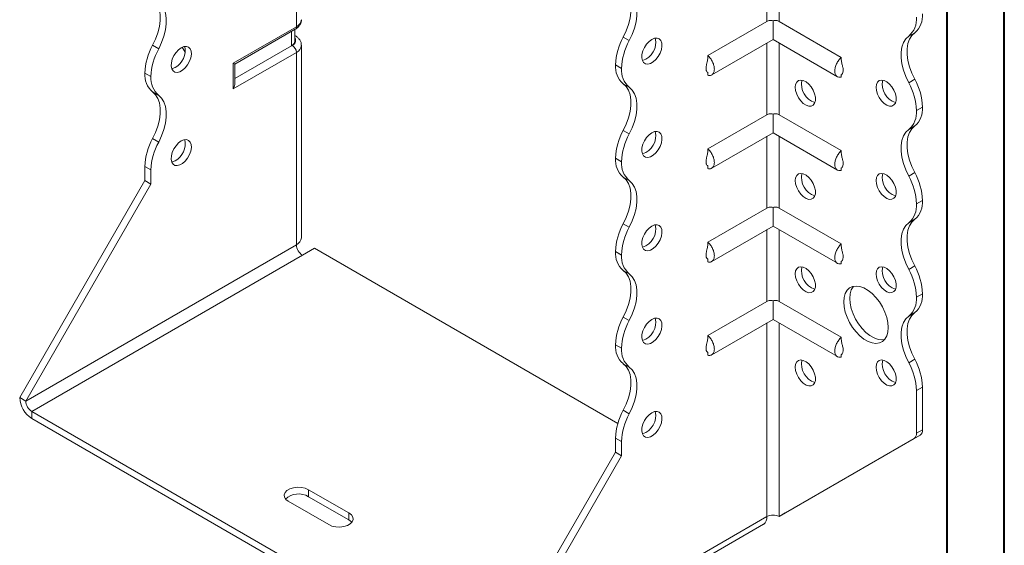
# Model space of a CAD drawing. Header units: millimetres. Extents: x 0 to 210, y 0 to 297.
# Tile 3 of 6: x 124 to 210, y 57 to 103. Entities that reach past the tile are written whole.
import ezdxf

# ---------------------------------------------------------------- set-up
doc = ezdxf.new("R2010")
doc.units = ezdxf.units.MM

msp = doc.modelspace()

# ---------------------------------------------------------------- linework, layer by layer
at = {"color": 7, "linetype": 'Continuous', "lineweight": 40}
for p, q in [((210.079, 0.215), (210.079, 297.215)), ((205.079, 5.215), (205.079, 292.215))]:
    msp.add_line(p, q, dxfattribs=at)
at = {"color": 7, "linetype": 'Continuous', "lineweight": 15}
for p, q in [((189.308, 109.359), (189.308, 103.083)), ((190.369, 103.083), (190.369, 109.359)), ((148.119, 102.623), (148.119, 108.543)), ((142.593, 99.433), (148.119, 102.623)), ((189.308, 103.083), (184.136, 100.097)), ((189.838, 103.137), (189.838, 101.499)), ((190.369, 103.083), (195.813, 99.939)), ((142.74, 99.348), (148.016, 102.394)), ((147.7, 100.952), (147.7, 102.211)), ((147.992, 101.36), (147.992, 102.381)), ((148.016, 101.831), (147.992, 101.844)), ((176.725, 101.711), (177.256, 101.405)), ((202.245, 102.099), (201.714, 101.793)), ((135.536, 100.992), (136.066, 100.686)), ((138.383, 100.399), (138.133, 100.833)), ((147.7, 100.952), (142.74, 98.088)), ((147.766, 100.99), (147.7, 100.952)), ((148.559, 84.148), (148.559, 100.99)), ((184.473, 98.402), (189.838, 101.499)), ((189.308, 101.193), (189.308, 94.917)), ((189.838, 101.499), (195.476, 98.245)), ((190.369, 94.917), (190.369, 101.193)), ((148.119, 100.377), (142.593, 97.187)), ((148.119, 83.536), (148.119, 100.377)), ((142.593, 97.187), (142.593, 99.433)), ((142.74, 97.68), (142.74, 99.348)), ((176.58, 98.974), (176.05, 99.28)), ((176.05, 99.279), (176.05, 99.28)), ((176.05, 99.279), (176.58, 98.973)), ((135.391, 98.256), (134.861, 98.562)), ((134.861, 98.562), (135.391, 98.256)), ((134.861, 98.562), (134.861, 98.562)), ((135.391, 98.256), (135.391, 98.256)), ((176.58, 98.973), (176.58, 98.974)), ((184.136, 98.592), (184.136, 98.368)), ((195.814, 98.429), (195.813, 98.211)), ((177.255, 97.323), (176.725, 97.629)), ((201.714, 97.71), (202.245, 98.016)), ((136.067, 96.604), (135.536, 96.91)), ((189.308, 94.917), (184.136, 91.931)), ((189.838, 94.971), (189.838, 93.334)), ((190.369, 94.917), (195.813, 91.774)), ((202.92, 95.585), (202.39, 95.279)), ((202.39, 95.278), (202.92, 95.584)), ((202.39, 95.279), (202.39, 95.278)), ((202.92, 95.585), (202.92, 95.584)), ((176.725, 93.546), (177.256, 93.24)), ((184.473, 90.237), (189.838, 93.334)), ((189.838, 93.334), (195.476, 90.08)), ((202.245, 93.934), (201.715, 93.628)), ((135.536, 92.827), (136.067, 92.521)), ((189.308, 93.028), (189.308, 86.752)), ((190.369, 86.752), (190.369, 93.028)), ((176.58, 90.808), (176.05, 91.114)), ((176.05, 91.114), (176.58, 90.808)), ((176.05, 91.114), (176.05, 91.114)), ((176.58, 90.808), (176.58, 90.808)), ((135.391, 90.09), (134.861, 90.396)), ((134.861, 89.151), (134.861, 90.396)), ((135.391, 88.845), (135.391, 90.09)), ((184.136, 90.427), (184.136, 90.203)), ((195.814, 90.264), (195.813, 90.046)), ((201.715, 89.544), (202.245, 89.85)), ((123.901, 70.167), (134.861, 89.151)), ((124.431, 69.861), (135.391, 88.845)), ((135.391, 88.845), (134.861, 89.151)), ((177.255, 89.157), (176.725, 89.463)), ((202.92, 87.42), (202.39, 87.114)), ((202.39, 87.113), (202.92, 87.419)), ((202.39, 87.114), (202.39, 87.113)), ((202.92, 87.42), (202.92, 87.419)), ((189.308, 86.752), (184.136, 83.766)), ((189.838, 86.806), (189.838, 85.169)), ((190.369, 86.752), (195.813, 83.609)), ((176.725, 85.38), (177.255, 85.074)), ((202.245, 85.768), (201.715, 85.462)), ((184.473, 82.071), (189.838, 85.169)), ((189.308, 84.862), (189.308, 78.586)), ((189.838, 85.169), (195.476, 81.914)), ((190.369, 78.586), (190.369, 84.862)), ((148.119, 83.536), (124.431, 69.861)), ((148.65, 82.618), (149.71, 83.23)), ((176.252, 67.908), (149.71, 83.23)), ((176.58, 82.644), (176.05, 82.95)), ((176.05, 82.949), (176.05, 82.95)), ((176.05, 82.949), (176.58, 82.642)), ((124.961, 68.943), (148.65, 82.618)), ((176.58, 82.642), (176.58, 82.644)), ((184.136, 82.262), (184.136, 82.038)), ((195.814, 82.098), (195.813, 81.88)), ((177.255, 80.992), (176.725, 81.298)), ((201.715, 81.379), (202.245, 81.685)), ((189.308, 78.586), (184.136, 75.6)), ((189.838, 78.641), (189.838, 77.003)), ((190.369, 78.586), (195.813, 75.443)), ((202.92, 79.255), (202.39, 78.949)), ((202.39, 78.947), (202.92, 79.254)), ((202.39, 78.949), (202.39, 78.947)), ((202.92, 79.255), (202.92, 79.254)), ((202.245, 77.603), (201.715, 77.297)), ((176.725, 77.214), (177.255, 76.908)), ((184.473, 73.906), (189.838, 77.003)), ((189.838, 77.003), (195.476, 73.749)), ((189.308, 76.697), (189.308, 59.758)), ((190.369, 59.758), (190.369, 76.697)), ((176.58, 74.478), (176.05, 74.784)), ((176.05, 74.784), (176.58, 74.478)), ((176.05, 74.784), (176.05, 74.784)), ((176.58, 74.478), (176.58, 74.478)), ((184.136, 74.096), (184.136, 73.872)), ((195.814, 73.933), (195.813, 73.715)), ((201.715, 73.213), (202.245, 73.52)), ((177.256, 72.826), (176.725, 73.132)), ((202.92, 71.089), (202.39, 70.783)), ((202.39, 70.783), (202.39, 67.038)), ((202.92, 71.089), (202.92, 67.344)), ((124.431, 69.861), (123.901, 70.167)), ((124.961, 68.943), (164.559, 46.083)), ((124.961, 68.943), (124.961, 68.33)), ((176.725, 69.049), (177.256, 68.743)), ((124.961, 68.33), (164.559, 45.471)), ((202.39, 67.038), (202.92, 67.344)), ((176.58, 66.312), (176.05, 66.618)), ((176.05, 65.373), (176.05, 66.618)), ((190.369, 59.758), (202.183, 66.58)), ((190.899, 60.064), (202.713, 66.887)), ((202.713, 66.887), (202.183, 66.58)), ((176.58, 65.067), (176.58, 66.312)), ((165.09, 46.39), (176.05, 65.373)), ((165.62, 46.083), (176.58, 65.067)), ((176.05, 65.373), (176.58, 65.067)), ((152.715, 60.064), (149.18, 62.105)), ((149.18, 61.493), (149.18, 62.105)), ((152.715, 59.452), (149.18, 61.493)), ((147.412, 61.085), (150.948, 59.044)), ((152.715, 59.452), (152.715, 60.064)), ((165.62, 46.083), (189.308, 59.758)), ((189.308, 59.758), (189.308, 59.758)), ((190.369, 59.758), (190.899, 60.064)), ((165.309, 45.397), (188.997, 59.072))]:
    msp.add_line(p, q, dxfattribs=at)
at = {"color": 7, "linetype": 'Continuous', "lineweight": 15, "flags": 128}
for points in [[(176.725, 101.711), (176.985, 102.256), (177.186, 102.811), (177.322, 103.36), (177.392, 103.89), (177.392, 104.386), (177.322, 104.835), (177.185, 105.226), (176.985, 105.549), (176.725, 105.794)], [(177.256, 101.405), (177.515, 101.95), (177.716, 102.505), (177.853, 103.054), (177.922, 103.583), (177.922, 104.079), (177.853, 104.529), (177.716, 104.92), (177.515, 105.243), (177.255, 105.488)], [(135.536, 105.076), (135.796, 104.83), (135.996, 104.508), (136.133, 104.117), (136.203, 103.667), (136.203, 103.171), (136.133, 102.641), (135.996, 102.092), (135.796, 101.538), (135.536, 100.992)], [(136.066, 100.686), (136.326, 101.231), (136.527, 101.786), (136.664, 102.335), (136.733, 102.865), (136.733, 103.361), (136.664, 103.81), (136.527, 104.202), (136.326, 104.524), (136.066, 104.77)], [(148.016, 101.831), (148.016, 101.831), (147.992, 101.842)], [(201.714, 97.71), (201.455, 98.255), (201.254, 98.81), (201.117, 99.359), (201.048, 99.888), (201.048, 100.384), (201.117, 100.834), (201.254, 101.225), (201.455, 101.547), (201.714, 101.793)], [(202.245, 102.099), (201.985, 101.854), (201.784, 101.531), (201.647, 101.14), (201.578, 100.69), (201.578, 100.194), (201.647, 99.665), (201.784, 99.116), (201.985, 98.561), (202.245, 98.016)], [(138.043, 100.787), (137.804, 100.611), (137.584, 100.373), (137.397, 100.09), (137.258, 99.782), (137.178, 99.474), (137.161, 99.187), (137.21, 98.943), (137.321, 98.76), (137.485, 98.652), (137.691, 98.626), (137.923, 98.685), (138.163, 98.824), (138.395, 99.033), (138.601, 99.296), (138.765, 99.594), (138.876, 99.905), (138.925, 100.205), (138.908, 100.473), (138.828, 100.688), (138.689, 100.835), (138.502, 100.903), (138.281, 100.886), (138.043, 100.787)], [(179.232, 101.505), (178.993, 101.329), (178.773, 101.091), (178.586, 100.808), (178.447, 100.501), (178.366, 100.192), (178.35, 99.905), (178.399, 99.662), (178.51, 99.479), (178.674, 99.37), (178.88, 99.345), (179.112, 99.404), (179.352, 99.543), (179.584, 99.751), (179.79, 100.014), (179.954, 100.312), (180.065, 100.623), (180.114, 100.924), (180.097, 101.191), (180.017, 101.407), (179.878, 101.554), (179.691, 101.621), (179.47, 101.605), (179.232, 101.505)], [(142.593, 99.433), (142.655, 99.397), (142.702, 99.37), (142.73, 99.354), (142.74, 99.348)], [(137.513, 99.051), (137.274, 98.952), (137.212, 98.939)], [(176.725, 93.546), (176.985, 94.091), (177.186, 94.645), (177.322, 95.195), (177.392, 95.724), (177.392, 96.22), (177.322, 96.67), (177.185, 97.061), (176.985, 97.383), (176.725, 97.629)], [(191.783, 97.319), (191.816, 97.576), (191.912, 97.775), (192.064, 97.903), (192.26, 97.95), (192.487, 97.912), (192.727, 97.793), (192.963, 97.6), (193.177, 97.349), (193.353, 97.057), (193.478, 96.748), (193.543, 96.443), (193.543, 96.165), (193.478, 95.934), (193.353, 95.769), (193.177, 95.681), (192.963, 95.676), (192.727, 95.756), (192.487, 95.914), (192.26, 96.138), (192.064, 96.411), (191.912, 96.715), (191.816, 97.025), (191.783, 97.319)], [(198.854, 97.32), (198.887, 97.576), (198.983, 97.776), (199.135, 97.904), (199.331, 97.951), (199.558, 97.913), (199.798, 97.793), (200.034, 97.601), (200.248, 97.349), (200.424, 97.058), (200.549, 96.748), (200.614, 96.443), (200.614, 96.165), (200.549, 95.935), (200.424, 95.77), (200.248, 95.682), (200.034, 95.677), (199.798, 95.757), (199.558, 95.914), (199.331, 96.138), (199.135, 96.412), (198.983, 96.715), (198.887, 97.026), (198.854, 97.32)], [(135.536, 96.91), (135.796, 96.665), (135.997, 96.342), (136.133, 95.951), (136.203, 95.502), (136.203, 95.006), (136.133, 94.476), (135.997, 93.927), (135.796, 93.372), (135.536, 92.827)], [(136.067, 92.521), (136.326, 93.066), (136.527, 93.621), (136.664, 94.17), (136.733, 94.699), (136.733, 95.195), (136.664, 95.645), (136.527, 96.036), (136.326, 96.359), (136.067, 96.604)], [(177.256, 93.24), (177.515, 93.785), (177.716, 94.339), (177.853, 94.888), (177.922, 95.418), (177.922, 95.914), (177.853, 96.363), (177.716, 96.755), (177.515, 97.077), (177.255, 97.323)], [(179.232, 93.339), (178.993, 93.164), (178.773, 92.926), (178.586, 92.643), (178.447, 92.335), (178.366, 92.027), (178.35, 91.74), (178.399, 91.496), (178.51, 91.313), (178.674, 91.205), (178.88, 91.179), (179.112, 91.238), (179.352, 91.377), (179.584, 91.586), (179.79, 91.849), (179.954, 92.147), (180.065, 92.458), (180.114, 92.758), (180.097, 93.026), (180.017, 93.241), (179.878, 93.388), (179.691, 93.456), (179.47, 93.439), (179.232, 93.339)], [(201.715, 89.544), (201.455, 90.089), (201.254, 90.644), (201.117, 91.193), (201.048, 91.723), (201.048, 92.219), (201.117, 92.668), (201.254, 93.06), (201.455, 93.382), (201.715, 93.628)], [(202.245, 93.934), (201.985, 93.688), (201.784, 93.366), (201.647, 92.975), (201.578, 92.525), (201.578, 92.029), (201.647, 91.499), (201.784, 90.95), (201.985, 90.396), (202.245, 89.85)], [(138.043, 92.621), (137.804, 92.446), (137.584, 92.207), (137.397, 91.924), (137.258, 91.617), (137.178, 91.309), (137.161, 91.022), (137.21, 90.778), (137.321, 90.595), (137.485, 90.487), (137.691, 90.461), (137.923, 90.52), (138.163, 90.659), (138.395, 90.868), (138.601, 91.131), (138.765, 91.429), (138.876, 91.739), (138.925, 92.04), (138.908, 92.308), (138.828, 92.523), (138.689, 92.67), (138.502, 92.738), (138.281, 92.721), (138.043, 92.621)], [(137.513, 90.886), (137.274, 90.786), (137.212, 90.773)], [(191.783, 89.154), (191.816, 89.41), (191.912, 89.61), (192.064, 89.738), (192.26, 89.785), (192.487, 89.747), (192.727, 89.627), (192.963, 89.434), (193.177, 89.183), (193.353, 88.892), (193.478, 88.582), (193.543, 88.277), (193.543, 87.999), (193.478, 87.769), (193.353, 87.604), (193.177, 87.516), (192.963, 87.511), (192.727, 87.591), (192.487, 87.748), (192.26, 87.972), (192.064, 88.246), (191.912, 88.549), (191.816, 88.86), (191.783, 89.154)], [(198.854, 89.155), (198.887, 89.411), (198.983, 89.611), (199.135, 89.739), (199.331, 89.785), (199.558, 89.747), (199.798, 89.628), (200.034, 89.435), (200.248, 89.184), (200.424, 88.893), (200.549, 88.583), (200.614, 88.278), (200.614, 88), (200.549, 87.77), (200.424, 87.604), (200.248, 87.516), (200.034, 87.512), (199.798, 87.591), (199.558, 87.749), (199.331, 87.973), (199.135, 88.247), (198.983, 88.55), (198.887, 88.86), (198.854, 89.155)], [(176.725, 85.38), (176.985, 85.925), (177.185, 86.48), (177.322, 87.029), (177.392, 87.558), (177.392, 88.055), (177.322, 88.504), (177.185, 88.895), (176.985, 89.218), (176.725, 89.463)], [(177.255, 85.074), (177.515, 85.619), (177.716, 86.173), (177.853, 86.723), (177.922, 87.252), (177.922, 87.748), (177.853, 88.198), (177.716, 88.589), (177.515, 88.912), (177.255, 89.157)], [(201.715, 81.379), (201.455, 81.924), (201.254, 82.478), (201.117, 83.028), (201.048, 83.557), (201.048, 84.054), (201.117, 84.503), (201.254, 84.894), (201.455, 85.217), (201.715, 85.462)], [(202.245, 85.768), (201.985, 85.523), (201.784, 85.2), (201.647, 84.809), (201.578, 84.36), (201.578, 83.864), (201.647, 83.334), (201.784, 82.785), (201.985, 82.23), (202.245, 81.685)], [(179.232, 85.174), (178.993, 84.999), (178.773, 84.76), (178.586, 84.477), (178.447, 84.17), (178.366, 83.861), (178.35, 83.575), (178.399, 83.331), (178.51, 83.148), (178.674, 83.04), (178.88, 83.014), (179.112, 83.073), (179.352, 83.212), (179.584, 83.42), (179.79, 83.684), (179.954, 83.982), (180.065, 84.292), (180.114, 84.593), (180.097, 84.861), (180.017, 85.076), (179.878, 85.223), (179.691, 85.291), (179.47, 85.274), (179.232, 85.174)], [(176.725, 77.214), (176.985, 77.76), (177.185, 78.314), (177.322, 78.863), (177.392, 79.393), (177.392, 79.889), (177.322, 80.339), (177.185, 80.73), (176.985, 81.052), (176.725, 81.298)], [(191.783, 80.988), (191.816, 81.245), (191.912, 81.445), (192.064, 81.572), (192.26, 81.619), (192.487, 81.581), (192.727, 81.462), (192.963, 81.269), (193.177, 81.018), (193.353, 80.727), (193.478, 80.417), (193.543, 80.112), (193.543, 79.834), (193.478, 79.604), (193.353, 79.438), (193.177, 79.35), (192.963, 79.346), (192.727, 79.425), (192.487, 79.583), (192.26, 79.807), (192.064, 80.081), (191.912, 80.384), (191.816, 80.694), (191.783, 80.988)], [(198.854, 80.989), (198.887, 81.246), (198.983, 81.445), (199.135, 81.573), (199.331, 81.62), (199.558, 81.582), (199.798, 81.462), (200.034, 81.27), (200.248, 81.018), (200.424, 80.727), (200.549, 80.418), (200.614, 80.112), (200.614, 79.834), (200.549, 79.604), (200.424, 79.439), (200.248, 79.351), (200.034, 79.346), (199.798, 79.426), (199.558, 79.583), (199.331, 79.807), (199.135, 80.081), (198.983, 80.385), (198.887, 80.695), (198.854, 80.989)], [(177.255, 76.908), (177.515, 77.453), (177.716, 78.008), (177.853, 78.557), (177.922, 79.087), (177.922, 79.583), (177.853, 80.033), (177.716, 80.424), (177.515, 80.746), (177.255, 80.992)], [(196.026, 78.539), (196.059, 78.933), (196.157, 79.275), (196.317, 79.553), (196.533, 79.759), (196.798, 79.885), (197.103, 79.927), (197.438, 79.884), (197.791, 79.756), (198.15, 79.549), (198.502, 79.269), (198.837, 78.926), (199.142, 78.532), (199.407, 78.1), (199.623, 77.644), (199.783, 77.181), (199.882, 76.726), (199.915, 76.294), (199.882, 75.901), (199.783, 75.559), (199.623, 75.28), (199.407, 75.074), (199.142, 74.948), (198.837, 74.906), (198.502, 74.95), (198.15, 75.077), (197.791, 75.284), (197.438, 75.564), (197.103, 75.907), (196.798, 76.301), (196.533, 76.733), (196.317, 77.189), (196.157, 77.652), (196.059, 78.108), (196.026, 78.539)], [(196.886, 79.907), (196.847, 79.859), (196.687, 79.581), (196.589, 79.239), (196.556, 78.845), (196.589, 78.414), (196.687, 77.958), (196.847, 77.495), (197.063, 77.04), (197.329, 76.607), (197.634, 76.213), (197.968, 75.87), (198.321, 75.591), (198.68, 75.383), (199.033, 75.256), (199.367, 75.212), (199.584, 75.233)], [(202.245, 77.603), (201.985, 77.358), (201.784, 77.035), (201.647, 76.644), (201.578, 76.194), (201.578, 75.698), (201.647, 75.169), (201.784, 74.619), (201.985, 74.065), (202.245, 73.52)], [(179.232, 77.009), (178.993, 76.833), (178.773, 76.595), (178.586, 76.312), (178.447, 76.005), (178.366, 75.696), (178.35, 75.409), (178.399, 75.165), (178.51, 74.983), (178.674, 74.874), (178.88, 74.849), (179.112, 74.907), (179.352, 75.046), (179.584, 75.255), (179.79, 75.518), (179.954, 75.816), (180.065, 76.127), (180.114, 76.427), (180.097, 76.695), (180.017, 76.911), (179.878, 77.058), (179.691, 77.125), (179.47, 77.108), (179.232, 77.009)], [(201.715, 73.213), (201.455, 73.759), (201.254, 74.313), (201.117, 74.862), (201.048, 75.392), (201.048, 75.888), (201.117, 76.338), (201.254, 76.729), (201.455, 77.051), (201.715, 77.297)], [(191.783, 72.823), (191.816, 73.08), (191.912, 73.279), (192.064, 73.407), (192.26, 73.454), (192.487, 73.416), (192.727, 73.296), (192.963, 73.104), (193.177, 72.852), (193.353, 72.561), (193.478, 72.251), (193.543, 71.946), (193.543, 71.668), (193.478, 71.438), (193.353, 71.273), (193.177, 71.185), (192.963, 71.18), (192.727, 71.26), (192.487, 71.417), (192.26, 71.641), (192.064, 71.915), (191.912, 72.218), (191.816, 72.529), (191.783, 72.823)], [(198.854, 72.824), (198.887, 73.08), (198.983, 73.28), (199.135, 73.408), (199.331, 73.454), (199.558, 73.417), (199.798, 73.297), (200.034, 73.104), (200.248, 72.853), (200.424, 72.562), (200.549, 72.252), (200.614, 71.947), (200.614, 71.669), (200.549, 71.439), (200.424, 71.274), (200.248, 71.185), (200.034, 71.181), (199.798, 71.26), (199.558, 71.418), (199.331, 71.642), (199.135, 71.916), (198.983, 72.219), (198.887, 72.529), (198.854, 72.824)], [(176.725, 69.049), (176.985, 69.595), (177.186, 70.149), (177.322, 70.698), (177.392, 71.228), (177.392, 71.724), (177.322, 72.173), (177.186, 72.564), (176.985, 72.887), (176.725, 73.132)], [(177.256, 68.743), (177.515, 69.288), (177.716, 69.843), (177.853, 70.392), (177.922, 70.922), (177.922, 71.418), (177.853, 71.867), (177.716, 72.258), (177.515, 72.581), (177.256, 72.826)], [(179.232, 68.843), (178.993, 68.668), (178.773, 68.43), (178.586, 68.146), (178.447, 67.839), (178.366, 67.531), (178.35, 67.244), (178.399, 67), (178.51, 66.817), (178.674, 66.709), (178.88, 66.683), (179.112, 66.742), (179.352, 66.881), (179.584, 67.09), (179.79, 67.353), (179.954, 67.651), (180.065, 67.962), (180.114, 68.262), (180.097, 68.53), (180.017, 68.745), (179.878, 68.892), (179.691, 68.96), (179.47, 68.943), (179.232, 68.843)], [(149.18, 62.105), (148.895, 62.228), (148.562, 62.3), (148.207, 62.315), (147.859, 62.271), (147.547, 62.173), (147.295, 62.028), (147.125, 61.847), (147.049, 61.647), (147.075, 61.442), (147.199, 61.249), (147.412, 61.085)], [(150.948, 59.044), (151.232, 58.921), (151.566, 58.849), (151.921, 58.834), (152.268, 58.878), (152.581, 58.976), (152.832, 59.122), (153.003, 59.302), (153.078, 59.503), (153.053, 59.707), (152.929, 59.9), (152.715, 60.064)], [(152.963, 59.248), (152.929, 59.288), (152.715, 59.452)]]:
    msp.add_lwpolyline(points, dxfattribs=at)
at = {"color": 7, "linetype": 'Continuous', "lineweight": 15}
for centre, radius, start, end in [((200.436, 103.279), 1.96, 310.68797, 4.83571), ((200.967, 103.585), 1.96, 310.68797, 4.83571), ((147.874, 102.596), 0.246, 305.01333, 6.29885), ((147.808, 103.31), 0.754, 294.37466, 354.3052), ((181.359, 99.115), 5.312, 150.73691, 178.21768), ((140.167, 98.397), 5.308, 150.73258, 178.21727), ((136.658, 100.546), 1.722, 299.74686, 11.822), ((147.492, 101.41), 0.503, 294.37466, 354.3052), ((147.616, 101.394), 0.431, 290.26685, 29.20572), ((147.352, 100.342), 0.768, 2.60548, 57.39452), ((147.823, 101.054), 0.738, 293.67445, 355.22598), ((181.889, 98.808), 5.312, 150.73691, 178.21768), ((177.908, 101.248), 1.666, 287.20078, 12.8046), ((140.697, 98.091), 5.308, 150.73258, 178.21727), ((178.002, 99.114), 1.959, 175.16254, 229.32327), ((136.814, 98.397), 1.96, 175.16429, 229.31203), ((137.344, 98.09), 1.96, 175.16429, 229.31203), ((178.532, 98.808), 1.959, 175.16254, 229.32327), ((193.991, 97.573), 1.666, 167.1952, 252.79943), ((201.062, 97.574), 1.666, 167.1952, 252.79943), ((197.08, 95.114), 5.312, 1.78232, 29.26309), ((197.611, 95.42), 5.312, 1.78232, 29.26309), ((200.438, 95.113), 1.959, 310.67673, 4.83746), ((200.968, 95.419), 1.959, 310.67673, 4.83746), ((181.359, 90.949), 5.312, 150.73691, 178.21768), ((181.889, 90.643), 5.312, 150.73691, 178.21768), ((177.908, 93.083), 1.666, 287.20078, 12.8046), ((140.17, 90.231), 5.312, 150.73691, 178.21768), ((140.7, 89.925), 5.312, 150.73691, 178.21768), ((136.658, 92.381), 1.722, 299.74686, 11.822), ((178.002, 90.949), 1.959, 175.16254, 229.32327), ((178.532, 90.643), 1.959, 175.16254, 229.32327), ((193.991, 89.408), 1.666, 167.1952, 252.79943), ((201.062, 89.408), 1.666, 167.1952, 252.79943), ((197.614, 87.255), 5.308, 1.78273, 29.26742), ((197.084, 86.949), 5.308, 1.78273, 29.26742), ((200.438, 86.948), 1.959, 310.67673, 4.83746), ((200.968, 87.254), 1.959, 310.67673, 4.83746), ((181.356, 82.785), 5.308, 150.73258, 178.21727), ((181.886, 82.479), 5.308, 150.73258, 178.21727), ((177.908, 84.918), 1.666, 287.20078, 12.8046), ((147.808, 84.223), 0.754, 294.37466, 354.3052), ((149.271, 83.589), 1.153, 182.60548, 237.39452), ((178.002, 82.783), 1.959, 175.16254, 229.32327), ((178.532, 82.477), 1.959, 175.16254, 229.32327), ((193.991, 81.242), 1.666, 167.1952, 252.79943), ((201.062, 81.243), 1.666, 167.1952, 252.79943), ((197.084, 78.784), 5.308, 1.78273, 29.26742), ((197.614, 79.09), 5.308, 1.78273, 29.26742), ((200.438, 78.782), 1.959, 310.67673, 4.83746), ((200.968, 79.088), 1.959, 310.67673, 4.83746), ((181.356, 74.619), 5.308, 150.73258, 178.21727), ((181.886, 74.313), 5.308, 150.73258, 178.21727), ((177.908, 76.752), 1.666, 287.20078, 12.8046), ((178.003, 74.619), 1.96, 175.16429, 229.31203), ((178.533, 74.313), 1.96, 175.16429, 229.31203), ((193.991, 73.077), 1.666, 167.1952, 252.79943), ((201.062, 73.078), 1.666, 167.1952, 252.79943), ((197.614, 70.924), 5.308, 1.78273, 29.26742), ((197.084, 70.618), 5.308, 1.78273, 29.26742), ((126.204, 70.272), 2.305, 182.60548, 237.39452), ((125.583, 69.914), 1.153, 182.60548, 237.39452), ((181.359, 66.453), 5.312, 150.73691, 178.21768), ((177.908, 68.587), 1.666, 287.20078, 12.8046), ((181.889, 66.147), 5.312, 150.73691, 178.21768), ((202.419, 67.295), 0.503, 305.69804, 5.62038), ((201.889, 66.989), 0.503, 305.69804, 5.62038), ((148.31, 60.026), 1.705, 59.33763, 132.22288), ((188.573, 59.677), 0.739, 305.01333, 6.29885), ((189.838, 58.735), 1.153, 62.60967, 117.39033)]:
    msp.add_arc(centre, radius, start, end, dxfattribs=at)
msp.add_ellipse((142.24, 97.391), major_axis=(0.354, 0.612), ratio=0.577335, start_param=4.71243, end_param=5.497828, dxfattribs=at)
for points, knots in [([(148.016, 102.394), (148.068, 102.427), (148.2, 102.51), (148.371, 102.68), (148.5, 102.904), (148.562, 103.095), (148.552, 103.204), (148.55, 103.232)], [0, 0, 0, 0, 0.1731631, 0.4366752, 0.6831622, 0.9214989, 1, 1, 1, 1]), ([(189.838, 103.137), (189.792, 103.151), (189.744, 103.16), (189.648, 103.169), (189.601, 103.168), (189.464, 103.152), (189.379, 103.124), (189.308, 103.083)], [0, 0, 0, 0, 0.25, 0.25, 0.5, 0.5, 1, 1, 1, 1]), ([(190.369, 103.083), (190.334, 103.103), (190.294, 103.12), (190.211, 103.147), (190.168, 103.157), (190.03, 103.173), (189.932, 103.166), (189.838, 103.137)], [0, 0, 0, 0, 0.25, 0.25, 0.5, 0.5, 1, 1, 1, 1]), ([(148.549, 100.992), (148.549, 101.052), (148.549, 101.196), (148.458, 101.41), (148.307, 101.617), (148.148, 101.751), (148.043, 101.814), (148.016, 101.831)], [0, 0, 0, 0, 0.171188, 0.414388, 0.65667, 0.911614, 1, 1, 1, 1]), ([(184.136, 98.368), (184.176, 98.358), (184.216, 98.352), (184.293, 98.35), (184.329, 98.353), (184.398, 98.368), (184.43, 98.379), (184.491, 98.411), (184.519, 98.431), (184.57, 98.479), (184.592, 98.507), (184.631, 98.57), (184.648, 98.606), (184.674, 98.682), (184.684, 98.723), (184.698, 98.81), (184.701, 98.857), (184.701, 98.954), (184.698, 99.004), (184.685, 99.107), (184.675, 99.161), (184.634, 99.322), (184.595, 99.43), (184.494, 99.644), (184.433, 99.746), (184.329, 99.889), (184.292, 99.934), (184.216, 100.02), (184.176, 100.059), (184.136, 100.097)], [0, 0, 0, 0, 0.0625, 0.0625, 0.125, 0.125, 0.1875, 0.1875, 0.25, 0.25, 0.3125, 0.3125, 0.375, 0.375, 0.4375, 0.4375, 0.5, 0.5, 0.5625, 0.5625, 0.625, 0.625, 0.75, 0.75, 0.875, 0.875, 0.9375, 0.9375, 1, 1, 1, 1]), ([(184.136, 99.893), (184.122, 99.776), (184.1, 99.577), (184.03, 99.338), (183.989, 99.159), (183.966, 99.007), (183.971, 98.874), (183.996, 98.784), (184.033, 98.703), (184.1, 98.64), (184.123, 98.596), (184.136, 98.572)], [0, 0, 0, 0, 0.183504, 0.31194, 0.386743, 0.467744, 0.560177, 0.6132, 0.6742, 0.824602, 1, 1, 1, 1]), ([(195.813, 99.939), (195.773, 99.902), (195.734, 99.863), (195.657, 99.778), (195.62, 99.732), (195.552, 99.637), (195.519, 99.588), (195.459, 99.487), (195.43, 99.434), (195.38, 99.327), (195.357, 99.274), (195.318, 99.166), (195.301, 99.111), (195.275, 99.004), (195.265, 98.952), (195.251, 98.848), (195.248, 98.798), (195.248, 98.652), (195.261, 98.564), (195.315, 98.41), (195.354, 98.347), (195.455, 98.25), (195.516, 98.218), (195.62, 98.196), (195.656, 98.193), (195.733, 98.195), (195.773, 98.201), (195.813, 98.211)], [0, 0, 0, 0, 0.0625, 0.0625, 0.125, 0.125, 0.1875, 0.1875, 0.25, 0.25, 0.3125, 0.3125, 0.375, 0.375, 0.4375, 0.4375, 0.5, 0.5, 0.625, 0.625, 0.75, 0.75, 0.875, 0.875, 0.9375, 0.9375, 1, 1, 1, 1]), ([(195.819, 98.418), (195.821, 98.418), (195.828, 98.418), (195.876, 98.478), (195.937, 98.581), (195.973, 98.691), (195.98, 98.793), (195.976, 98.909), (195.939, 99.107), (195.854, 99.389), (195.828, 99.613), (195.814, 99.735)], [0, 0, 0, 0, 0.083225, 0.205594, 0.329886, 0.435146, 0.481982, 0.527164, 0.637154, 0.802174, 1, 1, 1, 1]), ([(189.838, 94.971), (189.792, 94.986), (189.744, 94.995), (189.648, 95.003), (189.601, 95.002), (189.464, 94.986), (189.379, 94.958), (189.308, 94.917)], [0, 0, 0, 0, 0.25, 0.25, 0.5, 0.5, 1, 1, 1, 1]), ([(190.369, 94.917), (190.334, 94.937), (190.294, 94.955), (190.211, 94.982), (190.168, 94.991), (190.03, 95.008), (189.932, 95.001), (189.838, 94.971)], [0, 0, 0, 0, 0.25, 0.25, 0.5, 0.5, 1, 1, 1, 1]), ([(184.136, 91.727), (184.122, 91.61), (184.1, 91.411), (184.03, 91.172), (183.989, 90.994), (183.966, 90.842), (183.971, 90.709), (183.996, 90.619), (184.033, 90.538), (184.1, 90.475), (184.123, 90.43), (184.136, 90.407)], [0, 0, 0, 0, 0.183504, 0.31194, 0.386743, 0.467744, 0.560177, 0.6132, 0.6742, 0.824602, 1, 1, 1, 1]), ([(184.136, 90.203), (184.176, 90.192), (184.216, 90.187), (184.293, 90.184), (184.329, 90.187), (184.398, 90.202), (184.43, 90.214), (184.491, 90.246), (184.519, 90.266), (184.57, 90.314), (184.592, 90.342), (184.631, 90.405), (184.648, 90.44), (184.674, 90.517), (184.684, 90.558), (184.698, 90.645), (184.701, 90.692), (184.701, 90.789), (184.698, 90.839), (184.685, 90.942), (184.675, 90.995), (184.634, 91.156), (184.595, 91.265), (184.494, 91.479), (184.433, 91.58), (184.329, 91.724), (184.292, 91.769), (184.216, 91.854), (184.176, 91.894), (184.136, 91.931)], [0, 0, 0, 0, 0.0625, 0.0625, 0.125, 0.125, 0.1875, 0.1875, 0.25, 0.25, 0.3125, 0.3125, 0.375, 0.375, 0.4375, 0.4375, 0.5, 0.5, 0.5625, 0.5625, 0.625, 0.625, 0.75, 0.75, 0.875, 0.875, 0.9375, 0.9375, 1, 1, 1, 1]), ([(195.813, 91.774), (195.773, 91.737), (195.734, 91.697), (195.657, 91.612), (195.62, 91.567), (195.552, 91.472), (195.519, 91.423), (195.459, 91.321), (195.43, 91.268), (195.38, 91.162), (195.357, 91.108), (195.318, 91.001), (195.301, 90.946), (195.275, 90.839), (195.265, 90.786), (195.251, 90.683), (195.248, 90.632), (195.248, 90.487), (195.261, 90.398), (195.315, 90.245), (195.354, 90.182), (195.455, 90.085), (195.516, 90.053), (195.62, 90.03), (195.656, 90.027), (195.733, 90.03), (195.773, 90.035), (195.813, 90.046)], [0, 0, 0, 0, 0.0625, 0.0625, 0.125, 0.125, 0.1875, 0.1875, 0.25, 0.25, 0.3125, 0.3125, 0.375, 0.375, 0.4375, 0.4375, 0.5, 0.5, 0.625, 0.625, 0.75, 0.75, 0.875, 0.875, 0.9375, 0.9375, 1, 1, 1, 1]), ([(195.819, 90.252), (195.821, 90.252), (195.828, 90.253), (195.876, 90.312), (195.937, 90.415), (195.973, 90.526), (195.98, 90.628), (195.976, 90.744), (195.939, 90.942), (195.854, 91.224), (195.828, 91.448), (195.814, 91.57)], [0, 0, 0, 0, 0.083225, 0.205594, 0.329886, 0.435146, 0.481982, 0.527164, 0.637154, 0.802174, 1, 1, 1, 1]), ([(189.838, 86.806), (189.792, 86.82), (189.744, 86.83), (189.648, 86.838), (189.601, 86.837), (189.464, 86.821), (189.379, 86.793), (189.308, 86.752)], [0, 0, 0, 0, 0.25, 0.25, 0.5, 0.5, 1, 1, 1, 1]), ([(190.369, 86.752), (190.334, 86.772), (190.294, 86.789), (190.211, 86.816), (190.168, 86.826), (190.03, 86.842), (189.932, 86.835), (189.838, 86.806)], [0, 0, 0, 0, 0.25, 0.25, 0.5, 0.5, 1, 1, 1, 1]), ([(184.136, 82.038), (184.176, 82.027), (184.216, 82.021), (184.293, 82.019), (184.329, 82.022), (184.398, 82.037), (184.43, 82.048), (184.491, 82.08), (184.519, 82.101), (184.57, 82.149), (184.592, 82.176), (184.631, 82.239), (184.648, 82.275), (184.674, 82.351), (184.684, 82.392), (184.698, 82.48), (184.701, 82.527), (184.701, 82.623), (184.698, 82.673), (184.685, 82.776), (184.675, 82.83), (184.634, 82.991), (184.595, 83.099), (184.494, 83.313), (184.433, 83.415), (184.329, 83.558), (184.292, 83.604), (184.216, 83.689), (184.176, 83.729), (184.136, 83.766)], [0, 0, 0, 0, 0.0625, 0.0625, 0.125, 0.125, 0.1875, 0.1875, 0.25, 0.25, 0.3125, 0.3125, 0.375, 0.375, 0.4375, 0.4375, 0.5, 0.5, 0.5625, 0.5625, 0.625, 0.625, 0.75, 0.75, 0.875, 0.875, 0.9375, 0.9375, 1, 1, 1, 1]), ([(195.813, 83.609), (195.773, 83.571), (195.734, 83.532), (195.657, 83.447), (195.62, 83.401), (195.552, 83.307), (195.519, 83.258), (195.459, 83.156), (195.43, 83.103), (195.38, 82.997), (195.357, 82.943), (195.318, 82.835), (195.301, 82.78), (195.275, 82.673), (195.265, 82.621), (195.251, 82.518), (195.248, 82.467), (195.248, 82.321), (195.261, 82.233), (195.315, 82.08), (195.354, 82.016), (195.455, 81.919), (195.516, 81.887), (195.62, 81.865), (195.656, 81.862), (195.733, 81.864), (195.773, 81.87), (195.813, 81.88)], [0, 0, 0, 0, 0.0625, 0.0625, 0.125, 0.125, 0.1875, 0.1875, 0.25, 0.25, 0.3125, 0.3125, 0.375, 0.375, 0.4375, 0.4375, 0.5, 0.5, 0.625, 0.625, 0.75, 0.75, 0.875, 0.875, 0.9375, 0.9375, 1, 1, 1, 1]), ([(184.136, 83.562), (184.122, 83.445), (184.1, 83.246), (184.03, 83.007), (183.989, 82.828), (183.966, 82.676), (183.971, 82.543), (183.996, 82.454), (184.033, 82.372), (184.1, 82.309), (184.123, 82.265), (184.136, 82.241)], [0, 0, 0, 0, 0.183504, 0.31194, 0.386743, 0.467744, 0.560177, 0.6132, 0.6742, 0.824602, 1, 1, 1, 1]), ([(195.819, 82.087), (195.821, 82.087), (195.828, 82.087), (195.876, 82.147), (195.937, 82.25), (195.973, 82.36), (195.98, 82.462), (195.976, 82.579), (195.939, 82.776), (195.854, 83.059), (195.828, 83.283), (195.814, 83.405)], [0, 0, 0, 0, 0.083225, 0.205594, 0.329886, 0.435146, 0.481982, 0.527164, 0.637154, 0.802174, 1, 1, 1, 1]), ([(189.838, 78.641), (189.792, 78.655), (189.744, 78.664), (189.648, 78.672), (189.601, 78.671), (189.464, 78.655), (189.379, 78.627), (189.308, 78.586)], [0, 0, 0, 0, 0.25, 0.25, 0.5, 0.5, 1, 1, 1, 1]), ([(190.369, 78.586), (190.334, 78.607), (190.294, 78.624), (190.211, 78.651), (190.168, 78.661), (190.03, 78.677), (189.932, 78.67), (189.838, 78.641)], [0, 0, 0, 0, 0.25, 0.25, 0.5, 0.5, 1, 1, 1, 1]), ([(184.136, 75.396), (184.122, 75.279), (184.1, 75.08), (184.03, 74.841), (183.989, 74.663), (183.966, 74.511), (183.971, 74.378), (183.996, 74.288), (184.033, 74.207), (184.1, 74.144), (184.123, 74.1), (184.136, 74.076)], [0, 0, 0, 0, 0.183504, 0.31194, 0.386743, 0.467744, 0.560177, 0.6132, 0.6742, 0.824602, 1, 1, 1, 1]), ([(184.136, 73.872), (184.176, 73.862), (184.216, 73.856), (184.293, 73.853), (184.329, 73.857), (184.398, 73.871), (184.43, 73.883), (184.491, 73.915), (184.519, 73.935), (184.57, 73.983), (184.592, 74.011), (184.631, 74.074), (184.648, 74.11), (184.674, 74.186), (184.684, 74.227), (184.698, 74.314), (184.701, 74.361), (184.701, 74.458), (184.698, 74.508), (184.685, 74.611), (184.675, 74.664), (184.634, 74.826), (184.595, 74.934), (184.494, 75.148), (184.433, 75.249), (184.329, 75.393), (184.292, 75.438), (184.216, 75.524), (184.176, 75.563), (184.136, 75.6)], [0, 0, 0, 0, 0.0625, 0.0625, 0.125, 0.125, 0.1875, 0.1875, 0.25, 0.25, 0.3125, 0.3125, 0.375, 0.375, 0.4375, 0.4375, 0.5, 0.5, 0.5625, 0.5625, 0.625, 0.625, 0.75, 0.75, 0.875, 0.875, 0.9375, 0.9375, 1, 1, 1, 1]), ([(195.813, 75.443), (195.773, 75.406), (195.734, 75.367), (195.657, 75.281), (195.62, 75.236), (195.552, 75.141), (195.519, 75.092), (195.459, 74.99), (195.43, 74.937), (195.38, 74.831), (195.357, 74.778), (195.318, 74.67), (195.301, 74.615), (195.275, 74.508), (195.265, 74.455), (195.251, 74.352), (195.248, 74.301), (195.248, 74.156), (195.261, 74.068), (195.315, 73.914), (195.354, 73.851), (195.455, 73.754), (195.516, 73.722), (195.62, 73.699), (195.656, 73.696), (195.733, 73.699), (195.773, 73.704), (195.813, 73.715)], [0, 0, 0, 0, 0.0625, 0.0625, 0.125, 0.125, 0.1875, 0.1875, 0.25, 0.25, 0.3125, 0.3125, 0.375, 0.375, 0.4375, 0.4375, 0.5, 0.5, 0.625, 0.625, 0.75, 0.75, 0.875, 0.875, 0.9375, 0.9375, 1, 1, 1, 1]), ([(195.819, 73.921), (195.821, 73.922), (195.828, 73.922), (195.876, 73.981), (195.937, 74.085), (195.973, 74.195), (195.98, 74.297), (195.976, 74.413), (195.939, 74.611), (195.854, 74.893), (195.828, 75.117), (195.814, 75.239)], [0, 0, 0, 0, 0.083225, 0.205594, 0.329886, 0.435146, 0.481982, 0.527164, 0.637154, 0.802174, 1, 1, 1, 1])]:
    msp.add_open_spline(points, degree=3, knots=knots, dxfattribs=at)
for points in [[(184.136, 100.097), (184.136, 100.029), (184.136, 99.961), (184.136, 99.893)], [(195.813, 99.939), (195.814, 99.871), (195.814, 99.803), (195.814, 99.735)], [(184.136, 91.931), (184.136, 91.863), (184.136, 91.795), (184.136, 91.727)], [(195.813, 91.774), (195.814, 91.706), (195.814, 91.638), (195.814, 91.57)], [(184.136, 83.766), (184.136, 83.698), (184.136, 83.63), (184.136, 83.562)], [(195.813, 83.609), (195.814, 83.541), (195.814, 83.473), (195.814, 83.405)], [(184.136, 75.6), (184.136, 75.532), (184.136, 75.464), (184.136, 75.396)], [(195.813, 75.443), (195.814, 75.375), (195.814, 75.307), (195.814, 75.239)]]:
    msp.add_open_spline(points, degree=3, dxfattribs=at)

doc.saveas('drawing.dxf')
